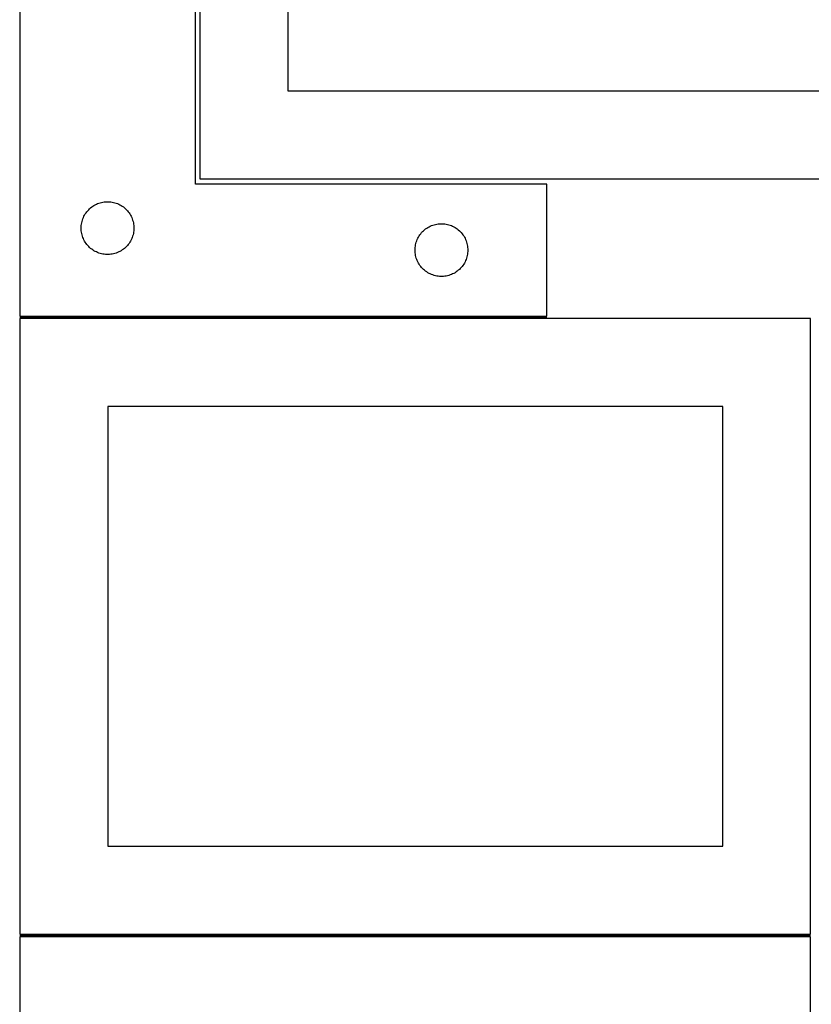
# Model space of a CAD drawing. Header units: millimetres. Extents: x 7 to 1493, y 7 to 2993.
# Tile 7 of 16: x 7 to 457, y 1731 to 2291. Entities that reach past the tile are written whole.
import ezdxf

# ---------------------------------------------------------------- set-up
doc = ezdxf.new("R2010")
doc.units = ezdxf.units.MM
doc.layers.add('COMMON', color=5, linetype='CONTINUOUS', true_color=0x0000ff)
doc.layers.add('CUT', color=7, linetype='CONTINUOUS', true_color=0x000000)

msp = doc.modelspace()

# ---------------------------------------------------------------- linework, layer by layer
at = {"layer": 'COMMON'}
for p, q in [((306.68126, 2121.783626), (6.791328, 2121.783626)), ((6.791328, 1770.283624), (456.791328, 1770.283624))]:
    msp.add_line(p, q, dxfattribs=at)
at = {"layer": 'CUT'}
for p, q in [((109.237067, 2550.59527), (109.237067, 2200.59527)), ((159.237067, 2500.59527), (159.237067, 2250.59527)), ((6.68126, 2372.533626), (6.68126, 2122.533626)), ((106.68126, 2197.533626), (106.68126, 2372.533626)), ((159.237067, 2250.59527), (509.237067, 2250.59527)), ((109.237067, 2200.59527), (559.237067, 2200.59527)), ((306.68126, 2197.533626), (106.68126, 2197.533626)), ((306.68126, 2122.533626), (306.68126, 2197.533626)), ((46.49216, 2183.541907), (47.072362, 2184.051833)), ((47.072362, 2184.051833), (47.678046, 2184.531215)), ((47.678046, 2184.531215), (48.307604, 2184.978782)), ((48.307604, 2184.978782), (48.959368, 2185.393346)), ((48.959368, 2185.393346), (49.631609, 2185.773808)), ((49.631609, 2185.773808), (50.322544, 2186.11916)), ((50.322544, 2186.11916), (51.030341, 2186.428486)), ((51.030341, 2186.428486), (51.753124, 2186.700965)), ((51.753124, 2186.700965), (52.488975, 2186.935874)), ((52.488975, 2186.935874), (53.235944, 2187.132592)), ((53.235944, 2187.132592), (53.992048, 2187.290596)), ((53.992048, 2187.290596), (54.755285, 2187.409466)), ((54.755285, 2187.409466), (55.523628, 2187.488889)), ((55.523628, 2187.488889), (56.295041, 2187.528653)), ((56.295041, 2187.528653), (57.067479, 2187.528653)), ((57.067479, 2187.528653), (57.838892, 2187.488889)), ((57.838892, 2187.488889), (58.607235, 2187.409466)), ((58.607235, 2187.409466), (59.370471, 2187.290596)), ((59.370471, 2187.290596), (60.126576, 2187.132592)), ((60.126576, 2187.132592), (60.873544, 2186.935874)), ((60.873544, 2186.935874), (61.609396, 2186.700965)), ((61.609396, 2186.700965), (62.332178, 2186.428486)), ((62.332178, 2186.428486), (63.039976, 2186.11916)), ((63.039976, 2186.11916), (63.730911, 2185.773808)), ((63.730911, 2185.773808), (64.403152, 2185.393346)), ((64.403152, 2185.393346), (65.054916, 2184.978782)), ((65.054916, 2184.978782), (65.684474, 2184.531215)), ((65.684474, 2184.531215), (66.290158, 2184.051833)), ((66.290158, 2184.051833), (66.87036, 2183.541907)), ((42.645508, 2177.824908), (42.936506, 2178.540435)), ((42.936506, 2178.540435), (43.263954, 2179.240033)), ((43.263954, 2179.240033), (43.626981, 2179.921847)), ((43.626981, 2179.921847), (44.024626, 2180.584069)), ((44.024626, 2180.584069), (44.455835, 2181.224943)), ((44.455835, 2181.224943), (44.919463, 2181.842769)), ((44.919463, 2181.842769), (45.414281, 2182.435908)), ((45.414281, 2182.435908), (45.938977, 2183.002789)), ((45.938977, 2183.002789), (46.49216, 2183.541907)), ((66.87036, 2183.541907), (67.423543, 2183.002789)), ((67.423543, 2183.002789), (67.948239, 2182.435908)), ((67.948239, 2182.435908), (68.443057, 2181.842769)), ((68.443057, 2181.842769), (68.906685, 2181.224943)), ((68.906685, 2181.224943), (69.337893, 2180.584069)), ((69.337893, 2180.584069), (69.735538, 2179.921847)), ((69.735538, 2179.921847), (70.098566, 2179.240033)), ((70.098566, 2179.240033), (70.426013, 2178.540435)), ((70.426013, 2178.540435), (70.717012, 2177.824908)), ((41.68126, 2172.533626), (41.701148, 2173.305808)), ((41.701148, 2171.761445), (41.68126, 2172.533626)), ((41.701148, 2173.305808), (41.760762, 2174.075941)), ((41.760762, 2174.075941), (41.859941, 2174.841985)), ((41.859941, 2174.841985), (41.998425, 2175.601907)), ((41.998425, 2175.601907), (42.175844, 2176.353693)), ((42.175844, 2176.353693), (42.391729, 2177.095349)), ((42.391729, 2177.095349), (42.645508, 2177.824908)), ((70.717012, 2177.824908), (70.970791, 2177.095349)), ((70.970791, 2177.095349), (71.186676, 2176.353693)), ((71.186676, 2176.353693), (71.364095, 2175.601907)), ((71.364095, 2175.601907), (71.502578, 2174.841985)), ((71.502578, 2174.841985), (71.601758, 2174.075941)), ((71.601758, 2174.075941), (71.661371, 2173.305808)), ((71.661371, 2173.305808), (71.68126, 2172.533626)), ((71.68126, 2172.533626), (71.661371, 2171.761445)), ((238.307604, 2172.478782), (238.959368, 2172.893346)), ((238.959368, 2172.893346), (239.631609, 2173.273808)), ((239.631609, 2173.273808), (240.322544, 2173.61916)), ((240.322544, 2173.61916), (241.030341, 2173.928486)), ((241.030341, 2173.928486), (241.753124, 2174.200965)), ((241.753124, 2174.200965), (242.488975, 2174.435874)), ((242.488975, 2174.435874), (243.235944, 2174.632592)), ((243.235944, 2174.632592), (243.992048, 2174.790596)), ((243.992048, 2174.790596), (244.755285, 2174.909466)), ((244.755285, 2174.909466), (245.523628, 2174.988889)), ((245.523628, 2174.988889), (246.295041, 2175.028653)), ((246.295041, 2175.028653), (247.067479, 2175.028653)), ((247.067479, 2175.028653), (247.838892, 2174.988889)), ((247.838892, 2174.988889), (248.607235, 2174.909466)), ((248.607235, 2174.909466), (249.370471, 2174.790596)), ((249.370471, 2174.790596), (250.126576, 2174.632592)), ((250.126576, 2174.632592), (250.873544, 2174.435874)), ((250.873544, 2174.435874), (251.609396, 2174.200965)), ((251.609396, 2174.200965), (252.332178, 2173.928486)), ((252.332178, 2173.928486), (253.039976, 2173.61916)), ((253.039976, 2173.61916), (253.730911, 2173.273808)), ((253.730911, 2173.273808), (254.403152, 2172.893346)), ((254.403152, 2172.893346), (255.054916, 2172.478782)), ((41.760762, 2170.991311), (41.701148, 2171.761445)), ((41.859941, 2170.225268), (41.760762, 2170.991311)), ((41.998425, 2169.465345), (41.859941, 2170.225268)), ((42.175844, 2168.71356), (41.998425, 2169.465345)), ((42.391729, 2167.971904), (42.175844, 2168.71356)), ((42.645508, 2167.242345), (42.391729, 2167.971904)), ((42.936506, 2166.526818), (42.645508, 2167.242345)), ((70.717012, 2167.242345), (70.426013, 2166.526818)), ((70.970791, 2167.971904), (70.717012, 2167.242345)), ((71.186676, 2168.71356), (70.970791, 2167.971904)), ((71.364095, 2169.465345), (71.186676, 2168.71356)), ((71.502578, 2170.225268), (71.364095, 2169.465345)), ((71.601758, 2170.991311), (71.502578, 2170.225268)), ((71.661371, 2171.761445), (71.601758, 2170.991311)), ((233.263954, 2166.740033), (233.626981, 2167.421847)), ((233.626981, 2167.421847), (234.024626, 2168.084069)), ((234.024626, 2168.084069), (234.455835, 2168.724943)), ((234.455835, 2168.724943), (234.919463, 2169.342769)), ((234.919463, 2169.342769), (235.414281, 2169.935908)), ((235.414281, 2169.935908), (235.938977, 2170.502789)), ((235.938977, 2170.502789), (236.49216, 2171.041907)), ((236.49216, 2171.041907), (237.072362, 2171.551833)), ((237.072362, 2171.551833), (237.678046, 2172.031215)), ((237.678046, 2172.031215), (238.307604, 2172.478782)), ((255.054916, 2172.478782), (255.684474, 2172.031215)), ((255.684474, 2172.031215), (256.290158, 2171.551833)), ((256.290158, 2171.551833), (256.87036, 2171.041907)), ((256.87036, 2171.041907), (257.423543, 2170.502789)), ((257.423543, 2170.502789), (257.948239, 2169.935908)), ((257.948239, 2169.935908), (258.443057, 2169.342769)), ((258.443057, 2169.342769), (258.906685, 2168.724943)), ((258.906685, 2168.724943), (259.337893, 2168.084069)), ((259.337893, 2168.084069), (259.735538, 2167.421847)), ((259.735538, 2167.421847), (260.098566, 2166.740033)), ((43.263954, 2165.827219), (42.936506, 2166.526818)), ((43.626981, 2165.145405), (43.263954, 2165.827219)), ((44.024626, 2164.483183), (43.626981, 2165.145405)), ((44.455835, 2163.84231), (44.024626, 2164.483183)), ((44.919463, 2163.224484), (44.455835, 2163.84231)), ((45.414281, 2162.631345), (44.919463, 2163.224484)), ((45.938977, 2162.064464), (45.414281, 2162.631345)), ((46.49216, 2161.525346), (45.938977, 2162.064464)), ((47.072362, 2161.01542), (46.49216, 2161.525346)), ((66.87036, 2161.525346), (66.290158, 2161.01542)), ((67.423543, 2162.064464), (66.87036, 2161.525346)), ((67.948239, 2162.631345), (67.423543, 2162.064464)), ((68.443057, 2163.224484), (67.948239, 2162.631345)), ((68.906685, 2163.84231), (68.443057, 2163.224484)), ((69.337893, 2164.483183), (68.906685, 2163.84231)), ((69.735538, 2165.145405), (69.337893, 2164.483183)), ((70.098566, 2165.827219), (69.735538, 2165.145405)), ((70.426013, 2166.526818), (70.098566, 2165.827219)), ((231.701148, 2160.805808), (231.760762, 2161.575941)), ((231.760762, 2161.575941), (231.859941, 2162.341985)), ((231.859941, 2162.341985), (231.998425, 2163.101907)), ((231.998425, 2163.101907), (232.175844, 2163.853693)), ((232.175844, 2163.853693), (232.391729, 2164.595349)), ((232.391729, 2164.595349), (232.645508, 2165.324908)), ((232.645508, 2165.324908), (232.936506, 2166.040435)), ((232.936506, 2166.040435), (233.263954, 2166.740033)), ((260.098566, 2166.740033), (260.426013, 2166.040435)), ((260.426013, 2166.040435), (260.717012, 2165.324908)), ((260.717012, 2165.324908), (260.970791, 2164.595349)), ((260.970791, 2164.595349), (261.186676, 2163.853693)), ((261.186676, 2163.853693), (261.364095, 2163.101907)), ((261.364095, 2163.101907), (261.502578, 2162.341985)), ((261.502578, 2162.341985), (261.601758, 2161.575941)), ((261.601758, 2161.575941), (261.661371, 2160.805808)), ((47.678046, 2160.536038), (47.072362, 2161.01542)), ((48.307604, 2160.088471), (47.678046, 2160.536038)), ((48.959368, 2159.673907), (48.307604, 2160.088471)), ((49.631609, 2159.293444), (48.959368, 2159.673907)), ((50.322544, 2158.948092), (49.631609, 2159.293444)), ((51.030341, 2158.638767), (50.322544, 2158.948092)), ((51.753124, 2158.366288), (51.030341, 2158.638767)), ((52.488975, 2158.131378), (51.753124, 2158.366288)), ((53.235944, 2157.934661), (52.488975, 2158.131378)), ((53.992048, 2157.776657), (53.235944, 2157.934661)), ((54.755285, 2157.657786), (53.992048, 2157.776657)), ((55.523628, 2157.578363), (54.755285, 2157.657786)), ((56.295041, 2157.538599), (55.523628, 2157.578363)), ((57.067479, 2157.538599), (56.295041, 2157.538599)), ((57.838892, 2157.578363), (57.067479, 2157.538599)), ((58.607235, 2157.657786), (57.838892, 2157.578363)), ((59.370471, 2157.776657), (58.607235, 2157.657786)), ((60.126576, 2157.934661), (59.370471, 2157.776657)), ((60.873544, 2158.131378), (60.126576, 2157.934661)), ((61.609396, 2158.366288), (60.873544, 2158.131378)), ((62.332178, 2158.638767), (61.609396, 2158.366288)), ((63.039976, 2158.948092), (62.332178, 2158.638767)), ((63.730911, 2159.293444), (63.039976, 2158.948092)), ((64.403152, 2159.673907), (63.730911, 2159.293444)), ((65.054916, 2160.088471), (64.403152, 2159.673907)), ((65.684474, 2160.536038), (65.054916, 2160.088471)), ((66.290158, 2161.01542), (65.684474, 2160.536038)), ((231.68126, 2160.033626), (231.701148, 2160.805808)), ((231.701148, 2159.261445), (231.68126, 2160.033626)), ((231.760762, 2158.491311), (231.701148, 2159.261445)), ((231.859941, 2157.725268), (231.760762, 2158.491311)), ((231.998425, 2156.965345), (231.859941, 2157.725268)), ((232.175844, 2156.21356), (231.998425, 2156.965345)), ((232.391729, 2155.471904), (232.175844, 2156.21356)), ((261.186676, 2156.21356), (260.970791, 2155.471904)), ((261.364095, 2156.965345), (261.186676, 2156.21356)), ((261.502578, 2157.725268), (261.364095, 2156.965345)), ((261.601758, 2158.491311), (261.502578, 2157.725268)), ((261.661371, 2159.261445), (261.601758, 2158.491311)), ((261.661371, 2160.805808), (261.68126, 2160.033626)), ((261.68126, 2160.033626), (261.661371, 2159.261445)), ((232.645508, 2154.742345), (232.391729, 2155.471904)), ((232.936506, 2154.026818), (232.645508, 2154.742345)), ((233.263954, 2153.327219), (232.936506, 2154.026818)), ((233.626981, 2152.645405), (233.263954, 2153.327219)), ((234.024626, 2151.983183), (233.626981, 2152.645405)), ((234.455835, 2151.34231), (234.024626, 2151.983183)), ((234.919463, 2150.724484), (234.455835, 2151.34231)), ((235.414281, 2150.131345), (234.919463, 2150.724484)), ((235.938977, 2149.564464), (235.414281, 2150.131345)), ((257.948239, 2150.131345), (257.423543, 2149.564464)), ((258.443057, 2150.724484), (257.948239, 2150.131345)), ((258.906685, 2151.34231), (258.443057, 2150.724484)), ((259.337893, 2151.983183), (258.906685, 2151.34231)), ((259.735538, 2152.645405), (259.337893, 2151.983183)), ((260.098566, 2153.327219), (259.735538, 2152.645405)), ((260.426013, 2154.026818), (260.098566, 2153.327219)), ((260.717012, 2154.742345), (260.426013, 2154.026818)), ((260.970791, 2155.471904), (260.717012, 2154.742345)), ((236.49216, 2149.025346), (235.938977, 2149.564464)), ((237.072362, 2148.51542), (236.49216, 2149.025346)), ((237.678046, 2148.036038), (237.072362, 2148.51542)), ((238.307604, 2147.588471), (237.678046, 2148.036038)), ((238.959368, 2147.173907), (238.307604, 2147.588471)), ((239.631609, 2146.793444), (238.959368, 2147.173907)), ((240.322544, 2146.448092), (239.631609, 2146.793444)), ((241.030341, 2146.138767), (240.322544, 2146.448092)), ((241.753124, 2145.866288), (241.030341, 2146.138767)), ((242.488975, 2145.631378), (241.753124, 2145.866288)), ((243.235944, 2145.434661), (242.488975, 2145.631378)), ((243.992048, 2145.276657), (243.235944, 2145.434661)), ((244.755285, 2145.157786), (243.992048, 2145.276657)), ((245.523628, 2145.078363), (244.755285, 2145.157786)), ((246.295041, 2145.038599), (245.523628, 2145.078363)), ((247.067479, 2145.038599), (246.295041, 2145.038599)), ((247.838892, 2145.078363), (247.067479, 2145.038599)), ((248.607235, 2145.157786), (247.838892, 2145.078363)), ((249.370471, 2145.276657), (248.607235, 2145.157786)), ((250.126576, 2145.434661), (249.370471, 2145.276657)), ((250.873544, 2145.631378), (250.126576, 2145.434661)), ((251.609396, 2145.866288), (250.873544, 2145.631378)), ((252.332178, 2146.138767), (251.609396, 2145.866288)), ((253.039976, 2146.448092), (252.332178, 2146.138767)), ((253.730911, 2146.793444), (253.039976, 2146.448092)), ((254.403152, 2147.173907), (253.730911, 2146.793444)), ((255.054916, 2147.588471), (254.403152, 2147.173907)), ((255.684474, 2148.036038), (255.054916, 2147.588471)), ((256.290158, 2148.51542), (255.684474, 2148.036038)), ((256.87036, 2149.025346), (256.290158, 2148.51542)), ((257.423543, 2149.564464), (256.87036, 2149.025346)), ((6.68126, 2122.533626), (306.68126, 2122.533626)), ((456.791328, 2121.033625), (6.791328, 2121.033625)), ((6.791328, 2121.033625), (6.791328, 1771.033625)), ((456.791328, 1771.033625), (456.791328, 2121.033625)), ((406.791328, 2071.033625), (56.791328, 2071.033625)), ((56.791328, 2071.033625), (56.791328, 1821.033625)), ((406.791328, 1821.033625), (406.791328, 2071.033625)), ((56.791328, 1821.033625), (406.791328, 1821.033625)), ((6.791328, 1771.033625), (456.791328, 1771.033625)), ((456.791328, 1769.533624), (6.791328, 1769.533624)), ((6.791328, 1769.533624), (6.791328, 1419.533624)), ((456.791328, 1419.533624), (456.791328, 1769.533624))]:
    msp.add_line(p, q, dxfattribs=at)

doc.saveas('drawing.dxf')
